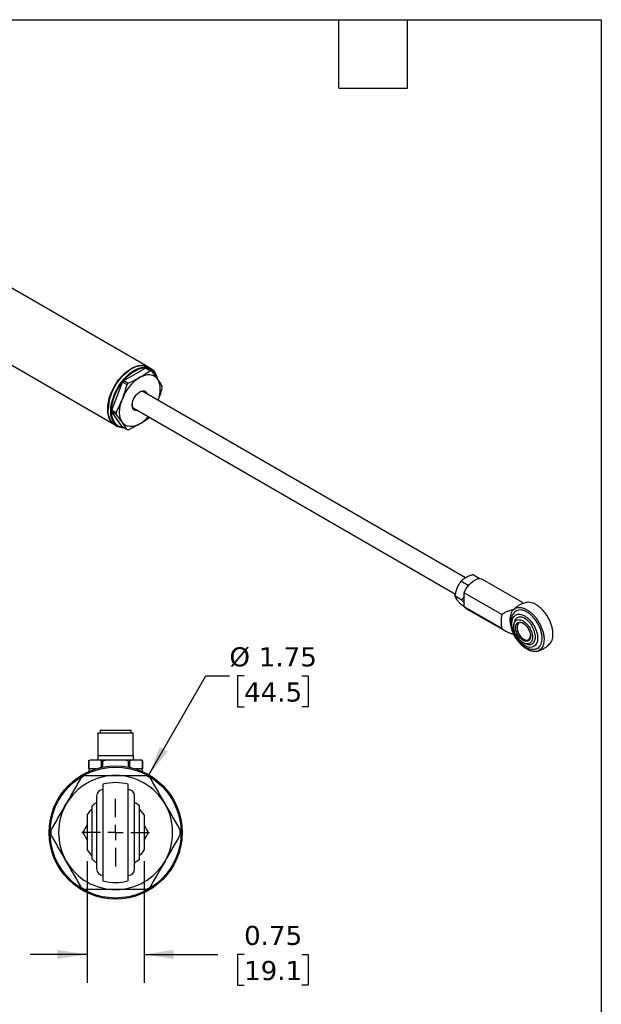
# Model space of a CAD drawing. Header units: inches. Extents: x 0.7 to 32.2, y 0.7 to 24.8.
# Tile 5 of 5: x 24.6 to 32.2, y 11.8 to 24.8. Entities that reach past the tile are written whole.
import ezdxf

# ---------------------------------------------------------------- set-up
doc = ezdxf.new("R2010")
doc.units = ezdxf.units.IN
doc.header["$LTSCALE"] = 3
doc.header["$MEASUREMENT"] = 0
doc.linetypes.add('SLD-Center', pattern=[0.75, 0.6, -0.05, 0.05, -0.05])
doc.linetypes.add('SLD-Solid', pattern=[0])
doc.layers.add('CENTER', color=40, linetype='SLD-Center')
doc.layers.add('DIMENSIONS', color=140, linetype='SLD-Solid', lineweight=25)
doc.layers.add('TEXT', color=140, linetype='SLD-Solid', lineweight=25)
doc.styles.add('SLDTEXTSTYLE0', font='VERDANA.TTF')
doc.dimstyles.new('SLDDIMSTYLE7', dxfattribs={"dimtxt": 0.254883, "dimasz": 0.39, "dimexe": 0, "dimexo": 0.0625, "dimgap": 0.063721, "dimtad": 0, "dimtih": 1, "dimtoh": 1, "dimrnd": 1e-09, "dimzin": 12, "dimdsep": 46, "dimtxsty": 'SLDTEXTSTYLE0', "dimsah": 1, "dimcen": 0, "dimadec": 0, "dimazin": 3, "dimtfac": 1, "dimtofl": 0, "dimtmove": 0, "dimatfit": 3, "dimfxl": 0, "dimfrac": 2, "dimtolj": 1, "dimtzin": 12, "dimarcsym": 0})
doc.dimstyles.new('SLDDIMSTYLE8', dxfattribs={"dimtxt": 0.254883, "dimasz": 0.39, "dimexe": 0, "dimexo": 0.0625, "dimgap": 0.063721, "dimtad": 0, "dimtih": 1, "dimtoh": 1, "dimrnd": 1e-09, "dimdsep": 46, "dimtxsty": 'SLDTEXTSTYLE0', "dimsah": 1, "dimcen": 0.09, "dimadec": 0, "dimazin": 2, "dimtfac": 1, "dimtmove": 0, "dimatfit": 0, "dimfxl": 0, "dimfrac": 2, "dimtolj": 1, "dimtzin": 12, "dimarcsym": 0})

# ---------------------------------------------------------------- blocks, each defined once
blk = doc.blocks.new('_D_10')
at = {"layer": 'DIMENSIONS'}
for p, q in [((26.303, 14.83), (27.053, 16.13)), ((27.053, 16.13), (27.362, 16.13)), ((27.554, 16.13), (27.469, 16.13)), ((27.469, 16.13), (27.469, 15.725)), ((28.312, 16.13), (28.397, 16.13)), ((28.397, 16.13), (28.397, 15.725)), ((27.469, 15.725), (27.554, 15.725)), ((28.397, 15.725), (28.312, 15.725))]:
    blk.add_line(p, q, dxfattribs=at)
blk.add_solid([(26.303, 14.83), (26.55, 15.138), (26.446, 15.198)], dxfattribs=at)
at = {"layer": 'DIMENSIONS', "char_height": 0.25, "attachment_point": 1, "style": 'SLDTEXTSTYLE0'}
for s, insert in [('%%c', (27.362, 16.505)), ('1.75', (27.747, 16.505)), ('44.5', (27.554, 16.043))]:
    blk.add_mtext(s, dxfattribs=dict(at, insert=insert))
blk = doc.blocks.new('_D_11')
at = {"layer": 'DIMENSIONS'}
for p, q in [((25.49, 13.697), (25.49, 12.096)), ((26.24, 13.697), (26.24, 12.096)), ((25.49, 12.471), (24.74, 12.471)), ((26.24, 12.471), (27.209, 12.471)), ((27.554, 12.471), (27.469, 12.471)), ((27.469, 12.471), (27.469, 12.066)), ((28.312, 12.471), (28.397, 12.471)), ((28.397, 12.471), (28.397, 12.066)), ((27.469, 12.066), (27.554, 12.066)), ((28.397, 12.066), (28.312, 12.066))]:
    blk.add_line(p, q, dxfattribs=at)
for points in [[(25.49, 12.471), (25.1, 12.531), (25.1, 12.411)], [(26.24, 12.471), (26.63, 12.411), (26.63, 12.531)]]:
    blk.add_solid(points, dxfattribs=at)
at = {"layer": 'DIMENSIONS', "char_height": 0.25, "attachment_point": 1, "style": 'SLDTEXTSTYLE0'}
for s, insert in [('0.75', (27.554, 12.846)), ('19.1', (27.554, 12.384))]:
    blk.add_mtext(s, dxfattribs=dict(at, insert=insert))
blk = doc.blocks.new('SW_CENTERMARKSYMBOL_4')
at = {"layer": 'CENTER', "color": 0}
for p, q in [((0, 0.2), (0, 0.44475)), ((-0.2, 0), (-0.44475, 0)), ((0, 0), (-0.1, 0)), ((0, 0), (0, 0.1)), ((0, 0), (0, -0.1)), ((0, 0), (0.1, 0)), ((0.2, 0), (0.44475, 0)), ((0, -0.2), (0, -0.44475))]:
    blk.add_line(p, q, dxfattribs=at)

msp = doc.modelspace()

# ---------------------------------------------------------------- linework, layer by layer
for p, q in [((26.289, 20.19), (20.409, 23.584)), ((19.752, 22.953), (25.851, 19.432)), ((26.329, 20.166), (26.294, 20.187)), ((25.975, 20.009), (26.257, 20.172)), ((26.075, 20.165), (26.07, 20.162)), ((26.315, 20.139), (26.257, 20.172)), ((26.275, 20.17), (26.333, 20.137)), ((25.816, 19.622), (25.957, 19.987)), ((26.015, 19.954), (25.957, 19.987)), ((25.975, 20.009), (26.032, 19.975)), ((30.463, 17.419), (26.221, 19.867)), ((26.225, 19.867), (26.227, 19.864)), ((25.766, 19.635), (25.766, 19.629)), ((25.816, 19.622), (25.873, 19.589)), ((25.957, 19.398), (25.816, 19.599)), ((25.873, 19.566), (25.816, 19.599)), ((26.097, 19.651), (30.334, 17.205)), ((26.097, 19.649), (26.1, 19.649)), ((25.857, 19.429), (25.892, 19.408)), ((25.957, 19.398), (26.015, 19.365)), ((30.492, 17.323), (30.405, 17.373)), ((30.645, 17.411), (30.558, 17.461)), ((30.645, 17.411), (30.64, 17.406)), ((30.651, 17.404), (30.645, 17.411)), ((31.213, 17.094), (30.69, 17.396)), ((30.448, 17.222), (30.945, 16.936)), ((30.448, 17.038), (30.448, 17.222)), ((30.492, 17.323), (30.487, 17.294)), ((30.518, 17.332), (30.492, 17.323)), ((30.416, 17.125), (30.329, 17.175)), ((30.448, 17.042), (30.405, 17.067)), ((30.945, 16.752), (30.448, 17.038)), ((30.471, 17.017), (30.994, 16.716)), ((25.66, 15.416), (25.66, 15.38)), ((25.66, 15.416), (25.865, 15.416)), ((25.865, 15.416), (26.07, 15.416)), ((26.07, 15.38), (26.07, 15.416)), ((25.633, 15.38), (25.633, 15.084)), ((25.633, 15.38), (25.865, 15.38)), ((25.865, 15.38), (26.097, 15.38)), ((26.097, 15.084), (26.097, 15.38)), ((25.511, 15.006), (25.511, 14.907)), ((25.511, 14.907), (25.511, 15.006)), ((25.511, 15.006), (25.511, 15.006)), ((25.535, 15.025), (25.653, 15.025)), ((25.631, 15.084), (25.631, 15.025)), ((25.631, 15.084), (25.865, 15.084)), ((25.677, 15.006), (25.699, 15.006)), ((25.677, 15.006), (25.677, 14.927)), ((25.699, 14.931), (25.699, 15.006)), ((25.747, 15.025), (25.984, 15.025)), ((25.865, 15.084), (26.099, 15.084)), ((26.031, 15.006), (26.053, 15.006)), ((26.031, 15.006), (26.031, 14.931)), ((26.053, 14.927), (26.053, 15.006)), ((26.077, 15.025), (26.195, 15.025)), ((26.099, 15.025), (26.099, 15.084)), ((26.219, 14.907), (26.219, 15.006)), ((26.219, 15.006), (26.219, 14.907)), ((26.219, 15.006), (26.219, 15.006)), ((25.551, 14.907), (25.511, 14.907)), ((25.511, 14.907), (25.511, 14.907)), ((25.604, 14.907), (25.551, 14.907)), ((26.18, 14.907), (26.127, 14.907)), ((26.219, 14.907), (26.18, 14.907)), ((26.219, 14.907), (26.219, 14.907)), ((26.178, 14.375), (26.24, 14.298)), ((25.49, 14.298), (25.49, 13.847)), ((26.24, 14.298), (26.24, 13.847)), ((25.553, 13.77), (25.49, 13.847))]:
    msp.add_line(p, q)
at = {"flags": 128}
for points in [[(25.854, 19.43), (25.845, 19.436), (25.82, 19.456), (25.799, 19.482), (25.782, 19.513), (25.77, 19.549), (25.763, 19.589), (25.761, 19.632), (25.763, 19.678), (25.77, 19.727), (25.782, 19.776), (25.799, 19.826), (25.82, 19.876), (25.845, 19.925), (25.873, 19.972), (25.904, 20.017), (25.938, 20.058), (25.974, 20.095), (26.012, 20.128), (26.051, 20.156), (26.089, 20.178), (26.128, 20.195), (26.166, 20.206), (26.202, 20.21), (26.236, 20.208), (26.267, 20.2), (26.291, 20.188)], [(25.857, 19.429), (25.85, 19.433), (25.825, 19.453), (25.804, 19.479), (25.788, 19.51), (25.776, 19.546), (25.768, 19.586), (25.766, 19.629), (25.768, 19.675), (25.776, 19.724), (25.788, 19.773), (25.804, 19.823), (25.825, 19.873), (25.85, 19.922), (25.878, 19.969), (25.91, 20.014), (25.944, 20.055), (25.98, 20.092), (26.017, 20.125), (26.056, 20.153), (26.095, 20.175), (26.133, 20.192), (26.171, 20.203), (26.207, 20.207), (26.241, 20.205), (26.273, 20.197), (26.294, 20.187)], [(25.974, 19.388), (25.945, 19.39), (25.913, 19.398), (25.885, 19.413), (25.86, 19.433), (25.84, 19.459), (25.823, 19.49), (25.811, 19.525), (25.804, 19.565), (25.801, 19.609), (25.804, 19.655), (25.811, 19.703), (25.823, 19.753), (25.84, 19.803), (25.86, 19.853), (25.885, 19.902), (25.913, 19.949), (25.945, 19.993), (25.979, 20.034), (26.015, 20.072), (26.053, 20.105), (26.091, 20.133), (26.13, 20.155), (26.169, 20.172), (26.206, 20.182), (26.242, 20.187), (26.276, 20.185), (26.308, 20.176), (26.336, 20.162), (26.361, 20.142), (26.382, 20.116), (26.398, 20.085), (26.41, 20.049), (26.414, 20.033)], [(25.967, 19.392), (25.95, 19.394), (25.919, 19.403), (25.891, 19.418), (25.867, 19.439), (25.846, 19.466), (25.831, 19.498), (25.82, 19.535), (25.813, 19.576), (25.812, 19.62), (25.816, 19.667), (25.824, 19.716), (25.838, 19.766), (25.856, 19.816), (25.878, 19.866), (25.904, 19.914), (25.934, 19.961), (25.967, 20.004), (26.002, 20.044), (26.039, 20.079), (26.077, 20.11), (26.116, 20.135)], [(26.116, 20.135), (26.155, 20.155), (26.193, 20.168), (26.23, 20.176), (26.265, 20.176), (26.298, 20.171), (26.328, 20.159), (26.354, 20.14), (26.376, 20.116), (26.394, 20.087), (26.407, 20.052), (26.414, 20.027)], [(26.183, 20.052), (26.218, 20.069), (26.252, 20.081), (26.285, 20.087), (26.316, 20.087), (26.345, 20.082), (26.371, 20.07), (26.394, 20.053), (26.413, 20.031)], [(26.413, 20.031), (26.428, 20.004), (26.439, 19.973), (26.446, 19.937), (26.448, 19.898), (26.446, 19.857), (26.439, 19.814), (26.428, 19.77), (26.422, 19.751)], [(26.155, 19.618), (26.139, 19.615), (26.12, 19.618), (26.104, 19.627), (26.092, 19.643), (26.085, 19.663), (26.082, 19.687), (26.085, 19.715), (26.092, 19.743), (26.104, 19.772), (26.12, 19.8), (26.139, 19.825), (26.161, 19.846), (26.183, 19.862), (26.206, 19.872), (26.227, 19.875), (26.246, 19.873), (26.262, 19.863), (26.274, 19.848), (26.28, 19.833)], [(26.225, 19.865), (26.223, 19.868), (26.223, 19.868)], [(25.954, 19.46), (25.938, 19.487), (25.927, 19.518), (25.92, 19.554), (25.918, 19.592), (25.92, 19.634), (25.927, 19.677), (25.938, 19.721), (25.954, 19.766)], [(26.102, 19.648), (26.1, 19.649), (26.099, 19.649)], [(26.183, 19.439), (26.149, 19.422), (26.115, 19.41), (26.082, 19.404), (26.051, 19.404), (26.022, 19.409), (25.996, 19.421), (25.973, 19.438), (25.954, 19.46)], [(30.448, 17.222), (30.465, 17.259), (30.486, 17.294), (30.511, 17.326), (30.538, 17.354), (30.566, 17.376), (30.595, 17.393), (30.623, 17.403), (30.65, 17.407), (30.675, 17.403), (30.69, 17.396)], [(30.448, 17.038), (30.465, 17.021), (30.471, 17.017)], [(31.1, 17.004), (31.08, 16.983), (31.065, 16.956), (31.054, 16.924), (31.049, 16.888), (31.049, 16.848), (31.054, 16.806), (31.065, 16.762), (31.08, 16.718), (31.1, 16.674)], [(31.23, 16.817), (31.209, 16.826), (31.189, 16.829), (31.171, 16.825), (31.157, 16.815), (31.147, 16.799), (31.142, 16.778), (31.142, 16.753), (31.147, 16.726), (31.157, 16.698), (31.171, 16.672), (31.189, 16.648), (31.209, 16.627), (31.23, 16.612), (31.251, 16.603), (31.271, 16.6), (31.289, 16.604), (31.303, 16.614), (31.313, 16.63), (31.318, 16.651), (31.319, 16.663)]]:
    msp.add_lwpolyline(points, dxfattribs=at)
for radius in [0.875, 0.86]:
    msp.add_circle((25.865, 14.072), radius)
for centre, radius, start, end in [((26.423, 19.607), 0.657, 122.4546, 177.5508), ((26.494, 19.567), 0.576, 122.638, 159.7729), ((26.251, 20.001), 0.171, 81.9467, 87.8343), ((26.309, 19.968), 0.171, 81.9467, 87.8343), ((26.501, 19.567), 0.687, 140.0404, 142.3705), ((26.559, 19.534), 0.687, 140.0404, 142.3705), ((26.074, 19.924), 0.401, 358.3307, 1.6693), ((26.209, 19.812), 0.0558, 45.049, 124.0367), ((26.138, 19.689), 0.0552, 175.4707, 255.4543), ((26.216, 19.611), 0.401, 178.3307, 181.6693), ((26.274, 19.578), 0.401, 178.3307, 181.6693), ((25.938, 19.848), 0.476, 300.985, 319.0474), ((26.039, 19.534), 0.171, 261.9467, 267.8343), ((31.309, 16.807), 0.287, 127.0329, 136.7079), ((31.284, 16.844), 0.352, 164.8418, 195.1582), ((25.54, 14.878), 0.0295, 90, 190.1823), ((26.19, 14.878), 0.0295, 349.8177, 90), ((25.865, 14.072), 0.75, 90, 150), ((25.865, 14.072), 0.85, 118.0725, 121.9275), ((25.865, 14.072), 0.75, 30, 90), ((25.865, 14.072), 0.85, 58.0725, 61.9275), ((25.699, 14.551), 0.0833, 90.0185, 180), ((25.865, 14.072), 0.656, 90, 104.7472), ((25.865, 14.072), 0.656, 75.2465, 90), ((26.032, 14.551), 0.0833, 0, 90.0185), ((25.865, 14.072), 0.75, 150, 210), ((25.865, 14.072), 0.469, 48.1426, 57.7592), ((25.865, 14.072), 0.75, 330, 30), ((25.865, 14.072), 0.85, 178.0725, 181.9275), ((25.865, 14.072), 0.85, 358.0725, 1.9275), ((25.865, 14.072), 0.468, 302.2409, 311.8623), ((25.865, 14.072), 0.75, 210, 270), ((25.699, 13.593), 0.0833, 180, 270.0185), ((25.865, 14.072), 0.75, 270, 330), ((26.032, 13.593), 0.0833, 270.0185, 0), ((25.865, 14.072), 0.85, 238.0725, 241.9275), ((25.865, 14.072), 0.656, 255.2465, 270), ((25.865, 14.072), 0.656, 270, 284.7472), ((25.865, 14.072), 0.85, 298.0725, 301.9275)]:
    msp.add_arc(centre, radius, start, end)
for points, knots in [([(26.032, 19.975), (26.059, 19.987), (26.085, 19.999), (26.135, 20.025), (26.159, 20.038), (26.183, 20.052)], [0, 0, 0, 0, 0.5, 0.5, 1, 1, 1, 1]), ([(26.183, 20.052), (26.207, 20.065), (26.23, 20.079), (26.273, 20.109), (26.295, 20.123), (26.315, 20.139)], [0, 0, 0, 0, 0.5, 0.5, 1, 1, 1, 1]), ([(26.333, 20.137), (26.347, 20.119), (26.361, 20.101), (26.388, 20.065), (26.401, 20.048), (26.413, 20.031)], [0, 0, 0, 0, 0.5, 0.5, 1, 1, 1, 1]), ([(25.954, 19.766), (25.965, 19.796), (25.976, 19.827), (25.997, 19.89), (26.006, 19.922), (26.015, 19.954)], [0, 0, 0, 0, 0.5, 0.5, 1, 1, 1, 1]), ([(26.413, 20.031), (26.425, 20.014), (26.436, 19.998), (26.456, 19.966), (26.465, 19.951), (26.474, 19.936)], [0, 0, 0, 0, 0.5, 0.5, 1, 1, 1, 1]), ([(26.474, 19.913), (26.465, 19.881), (26.45, 19.826), (26.43, 19.773), (26.422, 19.751)], [0, 0, 0, 0, 0.58204, 1, 1, 1, 1]), ([(25.873, 19.589), (25.888, 19.618), (25.902, 19.647), (25.929, 19.706), (25.942, 19.735), (25.954, 19.766)], [0, 0, 0, 0, 0.5, 0.5, 1, 1, 1, 1]), ([(25.954, 19.46), (25.942, 19.477), (25.929, 19.494), (25.902, 19.529), (25.888, 19.547), (25.873, 19.566)], [0, 0, 0, 0, 0.5, 0.5, 1, 1, 1, 1]), ([(26.015, 19.365), (26.006, 19.38), (25.997, 19.395), (25.976, 19.427), (25.965, 19.443), (25.954, 19.46)], [0, 0, 0, 0, 0.5, 0.5, 1, 1, 1, 1]), ([(26.183, 19.439), (26.159, 19.426), (26.135, 19.412), (26.085, 19.387), (26.059, 19.375), (26.032, 19.363)], [0, 0, 0, 0, 0.5, 0.5, 1, 1, 1, 1]), ([(26.315, 19.526), (26.295, 19.511), (26.273, 19.496), (26.23, 19.467), (26.207, 19.453), (26.183, 19.439)], [0, 0, 0, 0, 0.5, 0.5, 1, 1, 1, 1]), ([(30.355, 17.281), (30.362, 17.298), (30.369, 17.314), (30.386, 17.344), (30.395, 17.359), (30.405, 17.373)], [0, 0, 0, 0, 0.5, 0.5, 1, 1, 1, 1]), ([(30.405, 17.373), (30.414, 17.382), (30.424, 17.391), (30.445, 17.408), (30.457, 17.416), (30.47, 17.424)], [0, 0, 0, 0, 0.5, 0.5, 1, 1, 1, 1]), ([(30.47, 17.424), (30.483, 17.431), (30.497, 17.438), (30.527, 17.45), (30.542, 17.456), (30.558, 17.461)], [0, 0, 0, 0, 0.5, 0.5, 1, 1, 1, 1]), ([(30.329, 17.175), (30.331, 17.194), (30.335, 17.212), (30.343, 17.247), (30.349, 17.264), (30.355, 17.281)], [0, 0, 0, 0, 0.5, 0.5, 1, 1, 1, 1]), ([(30.355, 17.128), (30.349, 17.137), (30.343, 17.146), (30.335, 17.161), (30.331, 17.169), (30.329, 17.175)], [0, 0, 0, 0, 0.5, 0.5, 1, 1, 1, 1]), ([(30.405, 17.067), (30.395, 17.078), (30.386, 17.088), (30.369, 17.109), (30.362, 17.119), (30.355, 17.128)], [0, 0, 0, 0, 0.5, 0.5, 1, 1, 1, 1]), ([(30.448, 17.178), (30.446, 17.176), (30.441, 17.165), (30.43, 17.147), (30.42, 17.133), (30.416, 17.125)], [0, 0, 0, 0, 0.156548, 0.577434, 1, 1, 1, 1]), ([(30.416, 17.125), (30.425, 17.115), (30.437, 17.102), (30.446, 17.09), (30.448, 17.087)], [0, 0, 0, 0, 0.8263652, 1, 1, 1, 1]), ([(31.265, 17.094), (31.255, 17.092), (31.235, 17.087), (31.204, 17.076), (31.171, 17.06), (31.148, 17.046), (31.136, 17.036), (31.135, 17.035)], [0, 0, 0, 0, 0.198984, 0.435522, 0.693679, 0.967118, 1, 1, 1, 1]), ([(31.217, 17.08), (31.216, 17.082), (31.215, 17.09), (31.214, 17.094), (31.213, 17.094), (31.213, 17.094)], [0, 0, 0, 0, 0.280583, 0.890054, 1, 1, 1, 1]), ([(31.576, 16.554), (31.576, 16.554), (31.584, 16.561), (31.595, 16.581), (31.609, 16.615), (31.615, 16.654), (31.615, 16.698), (31.609, 16.745), (31.597, 16.794), (31.579, 16.842), (31.555, 16.89), (31.527, 16.936), (31.495, 16.978), (31.46, 17.015), (31.423, 17.046), (31.385, 17.071), (31.347, 17.088), (31.311, 17.096), (31.283, 17.098), (31.269, 17.094), (31.265, 17.093)], [0, 0, 0, 0, 0.000589, 0.062413, 0.122494, 0.184318, 0.2444, 0.306224, 0.366305, 0.428129, 0.488211, 0.550035, 0.610117, 0.67194, 0.732022, 0.793846, 0.853928, 0.915752, 0.975833, 1, 1, 1, 1]), ([(30.945, 16.936), (30.955, 16.945), (30.966, 16.953), (30.99, 16.967), (31.002, 16.973), (31.029, 16.984), (31.043, 16.989), (31.071, 16.998), (31.085, 17.001), (31.1, 17.004)], [0, 0, 0, 0, 0.25, 0.25, 0.5, 0.5, 0.75, 0.75, 1, 1, 1, 1]), ([(31.133, 16.983), (31.127, 16.979), (31.112, 16.97), (31.094, 16.95), (31.079, 16.926), (31.069, 16.899), (31.063, 16.869), (31.061, 16.837), (31.063, 16.805), (31.068, 16.773), (31.076, 16.743), (31.085, 16.717), (31.095, 16.692), (31.105, 16.67), (31.113, 16.656), (31.117, 16.649)], [0, 0, 0, 0, 0.0703839, 0.1635038, 0.2494538, 0.3373412, 0.4259495, 0.5138666, 0.5998738, 0.6829357, 0.7601618, 0.8289512, 0.8835838, 0.9469379, 1, 1, 1, 1]), ([(31.074, 16.82), (31.074, 16.872), (31.092, 16.911), (31.155, 16.948), (31.198, 16.944), (31.288, 16.892), (31.331, 16.846), (31.395, 16.736), (31.413, 16.676), (31.413, 16.624)], [0, 0, 0, 0, 0.25, 0.25, 0.5, 0.5, 0.75, 0.75, 1, 1, 1, 1]), ([(31.1, 17.004), (31.107, 17.01), (31.115, 17.015), (31.132, 17.023), (31.141, 17.025), (31.156, 17.028), (31.161, 17.028), (31.171, 17.029), (31.176, 17.029), (31.192, 17.028), (31.203, 17.026), (31.219, 17.022), (31.225, 17.02), (31.236, 17.016), (31.242, 17.014), (31.259, 17.006), (31.27, 17), (31.287, 16.989), (31.293, 16.986), (31.304, 16.977), (31.31, 16.973), (31.327, 16.96), (31.338, 16.95), (31.354, 16.934), (31.359, 16.928), (31.37, 16.917), (31.375, 16.911), (31.39, 16.893), (31.4, 16.88), (31.418, 16.853), (31.426, 16.84), (31.443, 16.811), (31.45, 16.797), (31.463, 16.768), (31.469, 16.753), (31.476, 16.731), (31.479, 16.723), (31.483, 16.708), (31.485, 16.701), (31.49, 16.679), (31.493, 16.665), (31.495, 16.644), (31.496, 16.637), (31.497, 16.623), (31.497, 16.616), (31.497, 16.597), (31.496, 16.584), (31.494, 16.566), (31.493, 16.56), (31.49, 16.549), (31.488, 16.543), (31.483, 16.527), (31.479, 16.517), (31.471, 16.504), (31.469, 16.5), (31.463, 16.492), (31.46, 16.488), (31.45, 16.477), (31.443, 16.471), (31.427, 16.461), (31.418, 16.458), (31.4, 16.452), (31.39, 16.45), (31.37, 16.449), (31.36, 16.45), (31.344, 16.452), (31.338, 16.454), (31.327, 16.456), (31.322, 16.458), (31.305, 16.464), (31.293, 16.469), (31.271, 16.481), (31.259, 16.488), (31.236, 16.504), (31.225, 16.513), (31.208, 16.528), (31.203, 16.533), (31.192, 16.544), (31.187, 16.55), (31.171, 16.567), (31.161, 16.579), (31.147, 16.598), (31.142, 16.604), (31.133, 16.618), (31.128, 16.624), (31.115, 16.645), (31.107, 16.659), (31.1, 16.674)], [0, 0, 0, 0, 0.03125, 0.03125, 0.0625, 0.0625, 0.078125, 0.078125, 0.09375, 0.09375, 0.125, 0.125, 0.140625, 0.140625, 0.15625, 0.15625, 0.1875, 0.1875, 0.203125, 0.203125, 0.21875, 0.21875, 0.25, 0.25, 0.265625, 0.265625, 0.28125, 0.28125, 0.3125, 0.3125, 0.34375, 0.34375, 0.375, 0.375, 0.40625, 0.40625, 0.421875, 0.421875, 0.4375, 0.4375, 0.46875, 0.46875, 0.484375, 0.484375, 0.5, 0.5, 0.53125, 0.53125, 0.546875, 0.546875, 0.5625, 0.5625, 0.59375, 0.59375, 0.609375, 0.609375, 0.625, 0.625, 0.65625, 0.65625, 0.6875, 0.6875, 0.71875, 0.71875, 0.75, 0.75, 0.765625, 0.765625, 0.78125, 0.78125, 0.8125, 0.8125, 0.84375, 0.84375, 0.875, 0.875, 0.890625, 0.890625, 0.90625, 0.90625, 0.9375, 0.9375, 0.953125, 0.953125, 0.96875, 0.96875, 1, 1, 1, 1]), ([(31.472, 16.624), (31.471, 16.639), (31.47, 16.668), (31.459, 16.718), (31.44, 16.769), (31.414, 16.821), (31.383, 16.869), (31.347, 16.911), (31.31, 16.945), (31.273, 16.97), (31.236, 16.988), (31.199, 16.996), (31.163, 16.996), (31.143, 16.987), (31.133, 16.983)], [0, 0, 0, 0, 0.077819, 0.160299, 0.246208, 0.333941, 0.421673, 0.507582, 0.590063, 0.667882, 0.745701, 0.828181, 0.91409, 1, 1, 1, 1]), ([(31.413, 16.624), (31.413, 16.573), (31.395, 16.533), (31.331, 16.496), (31.288, 16.501), (31.198, 16.553), (31.155, 16.598), (31.092, 16.708), (31.074, 16.768), (31.074, 16.82)], [0, 0, 0, 0, 0.25, 0.25, 0.5, 0.5, 0.75, 0.75, 1, 1, 1, 1]), ([(31.098, 16.781), (31.098, 16.782), (31.098, 16.785), (31.098, 16.789), (31.098, 16.793), (31.099, 16.797), (31.099, 16.801), (31.1, 16.808), (31.102, 16.817), (31.106, 16.828), (31.111, 16.838), (31.12, 16.85), (31.133, 16.862), (31.153, 16.869), (31.175, 16.869), (31.198, 16.864), (31.221, 16.853), (31.244, 16.837), (31.268, 16.816), (31.29, 16.79), (31.309, 16.76), (31.325, 16.728), (31.334, 16.703), (31.339, 16.686), (31.341, 16.676), (31.343, 16.666), (31.344, 16.656), (31.345, 16.647), (31.345, 16.641), (31.345, 16.638)], [0, 0, 0, 0, 0.0096578, 0.0192457, 0.0288369, 0.0385016, 0.0483064, 0.0583129, 0.0880961, 0.1201094, 0.150634, 0.1844818, 0.2501359, 0.31579, 0.3800798, 0.4418036, 0.500039, 0.5582744, 0.6199981, 0.6867197, 0.7499392, 0.8157255, 0.8798824, 0.9000438, 0.920127, 0.9401475, 0.9601218, 0.9800669, 1, 1, 1, 1]), ([(31.111, 16.85), (31.107, 16.838), (31.101, 16.819), (31.099, 16.799), (31.098, 16.792)], [0, 0, 0, 0, 0.634821, 1, 1, 1, 1]), ([(31.383, 16.641), (31.383, 16.651), (31.382, 16.672), (31.374, 16.707), (31.361, 16.743), (31.343, 16.78), (31.321, 16.814), (31.296, 16.843), (31.27, 16.867), (31.243, 16.885), (31.217, 16.897), (31.191, 16.904), (31.166, 16.903), (31.144, 16.895), (31.126, 16.879), (31.115, 16.864), (31.112, 16.852), (31.111, 16.849)], [0, 0, 0, 0, 0.064886, 0.133659, 0.205291, 0.278443, 0.351595, 0.423226, 0.491999, 0.556885, 0.621771, 0.690544, 0.762176, 0.835328, 0.90848, 0.980112, 1, 1, 1, 1]), ([(31.124, 16.766), (31.124, 16.767), (31.124, 16.77), (31.124, 16.774), (31.124, 16.778), (31.125, 16.781), (31.126, 16.787), (31.128, 16.795), (31.131, 16.803), (31.135, 16.811), (31.141, 16.821), (31.152, 16.83), (31.165, 16.834), (31.176, 16.835), (31.185, 16.835), (31.194, 16.833), (31.202, 16.831), (31.209, 16.828), (31.215, 16.825), (31.219, 16.823), (31.221, 16.822)], [0, 0, 0, 0, 0.0233365, 0.04663, 0.0699117, 0.0932129, 0.1165649, 0.1783046, 0.2400921, 0.304406, 0.3687678, 0.5000057, 0.6312435, 0.6955574, 0.7599192, 0.821659, 0.8834464, 0.9223111, 0.9611139, 1, 1, 1, 1]), ([(31.221, 16.822), (31.222, 16.821), (31.225, 16.82), (31.228, 16.818), (31.232, 16.815), (31.236, 16.813), (31.241, 16.808), (31.248, 16.802), (31.257, 16.793), (31.266, 16.784), (31.278, 16.769), (31.291, 16.749), (31.301, 16.728), (31.308, 16.711), (31.312, 16.699), (31.315, 16.686), (31.317, 16.676), (31.318, 16.667), (31.319, 16.66), (31.319, 16.655), (31.319, 16.653)], [0, 0, 0, 0, 0.023337, 0.04663, 0.069912, 0.093213, 0.116565, 0.178305, 0.240092, 0.304406, 0.368768, 0.500006, 0.631244, 0.695557, 0.759919, 0.821659, 0.883446, 0.922311, 0.961114, 1, 1, 1, 1]), ([(31.1, 16.674), (31.085, 16.677), (31.071, 16.682), (31.043, 16.692), (31.029, 16.697), (31.009, 16.707), (31.003, 16.711), (30.99, 16.718), (30.984, 16.721), (30.966, 16.733), (30.955, 16.742), (30.945, 16.752)], [0, 0, 0, 0, 0.25, 0.25, 0.5, 0.5, 0.625, 0.625, 0.75, 0.75, 1, 1, 1, 1]), ([(31.345, 16.638), (31.345, 16.637), (31.345, 16.633), (31.344, 16.629), (31.344, 16.624), (31.344, 16.619), (31.343, 16.615), (31.342, 16.611), (31.341, 16.606), (31.34, 16.602), (31.339, 16.598), (31.338, 16.594), (31.334, 16.585), (31.325, 16.571), (31.309, 16.557), (31.29, 16.55), (31.268, 16.55), (31.244, 16.555), (31.221, 16.566), (31.198, 16.582), (31.175, 16.603), (31.153, 16.629), (31.133, 16.659), (31.117, 16.691), (31.108, 16.718), (31.102, 16.739), (31.1, 16.751), (31.099, 16.761), (31.098, 16.767), (31.098, 16.774), (31.098, 16.778), (31.098, 16.781)], [0, 0, 0, 0, 0.010876, 0.021753, 0.032633, 0.04352, 0.054416, 0.065325, 0.076248, 0.087188, 0.098149, 0.109132, 0.12014, 0.184313, 0.250092, 0.313332, 0.380042, 0.44177, 0.50001, 0.558249, 0.619977, 0.684272, 0.74993, 0.815589, 0.879883, 0.911894, 0.941684, 0.956381, 0.970847, 0.985466, 1, 1, 1, 1]), ([(31.319, 16.653), (31.319, 16.652), (31.319, 16.649), (31.318, 16.645), (31.318, 16.641), (31.318, 16.637), (31.317, 16.632), (31.315, 16.624), (31.312, 16.615), (31.308, 16.608), (31.301, 16.598), (31.291, 16.589), (31.275, 16.584), (31.258, 16.583), (31.239, 16.588), (31.221, 16.596), (31.203, 16.609), (31.185, 16.625), (31.167, 16.646), (31.152, 16.669), (31.141, 16.69), (31.135, 16.708), (31.131, 16.72), (31.128, 16.732), (31.126, 16.743), (31.125, 16.752), (31.124, 16.759), (31.124, 16.763), (31.124, 16.766)], [0, 0, 0, 0, 0.011674, 0.023326, 0.034972, 0.046628, 0.058309, 0.089193, 0.120101, 0.152273, 0.184469, 0.250118, 0.315768, 0.380053, 0.441772, 0.500003, 0.558234, 0.619953, 0.684238, 0.749887, 0.815537, 0.847708, 0.879904, 0.910788, 0.941696, 0.961138, 0.980548, 1, 1, 1, 1]), ([(31.117, 16.649), (31.124, 16.637), (31.135, 16.62), (31.152, 16.597), (31.167, 16.578), (31.187, 16.558), (31.208, 16.538), (31.231, 16.52), (31.255, 16.505), (31.281, 16.493), (31.306, 16.484), (31.333, 16.479), (31.359, 16.478), (31.384, 16.483), (31.402, 16.489), (31.411, 16.495), (31.412, 16.496)], [0, 0, 0, 0, 0.098765, 0.139016, 0.205416, 0.273744, 0.346471, 0.421753, 0.498957, 0.577622, 0.657357, 0.737797, 0.818728, 0.900357, 0.983696, 1, 1, 1, 1]), ([(31.231, 16.562), (31.234, 16.561), (31.247, 16.553), (31.266, 16.547), (31.283, 16.545), (31.287, 16.544)], [0, 0, 0, 0, 0.13458, 0.776913, 1, 1, 1, 1]), ([(31.287, 16.544), (31.29, 16.543), (31.302, 16.54), (31.321, 16.542), (31.343, 16.549), (31.361, 16.565), (31.374, 16.586), (31.382, 16.612), (31.383, 16.632), (31.383, 16.641)], [0, 0, 0, 0, 0.044975, 0.206615, 0.371685, 0.536755, 0.698395, 0.853582, 1, 1, 1, 1]), ([(31.413, 16.495), (31.413, 16.496), (31.424, 16.499), (31.44, 16.517), (31.459, 16.546), (31.47, 16.583), (31.471, 16.611), (31.472, 16.624)], [0, 0, 0, 0, 0.005428, 0.26672, 0.522583, 0.768233, 1, 1, 1, 1]), ([(31.399, 16.452), (31.408, 16.454), (31.428, 16.459), (31.46, 16.471), (31.493, 16.487), (31.526, 16.508), (31.554, 16.53), (31.569, 16.548), (31.576, 16.555)], [0, 0, 0, 0, 0.136921, 0.300185, 0.47837, 0.667103, 0.8639, 1, 1, 1, 1]), ([(25.511, 15.006), (25.511, 15.008), (25.512, 15.01), (25.513, 15.014), (25.514, 15.016), (25.517, 15.019), (25.519, 15.021), (25.526, 15.025), (25.53, 15.025), (25.535, 15.025)], [0, 0, 0, 0, 0.125, 0.125, 0.25, 0.25, 0.5, 0.5, 1, 1, 1, 1]), ([(25.653, 15.025), (25.656, 15.025), (25.658, 15.025), (25.663, 15.024), (25.665, 15.023), (25.669, 15.021), (25.671, 15.019), (25.674, 15.016), (25.675, 15.014), (25.677, 15.01), (25.677, 15.008), (25.677, 15.006)], [0, 0, 0, 0, 0.25, 0.25, 0.5, 0.5, 0.75, 0.75, 0.875, 0.875, 1, 1, 1, 1]), ([(25.653, 15.025), (25.656, 15.025), (25.662, 15.025), (25.67, 15.025), (25.679, 15.025), (25.689, 15.025), (25.7, 15.025), (25.714, 15.025), (25.73, 15.025), (25.741, 15.025), (25.747, 15.025)], [0, 0, 0, 0, 0.099898, 0.19975, 0.299663, 0.399741, 0.500089, 0.666927, 0.833401, 1, 1, 1, 1]), ([(25.699, 15.006), (25.699, 15.008), (25.7, 15.01), (25.703, 15.014), (25.705, 15.016), (25.71, 15.019), (25.715, 15.021), (25.728, 15.025), (25.737, 15.025), (25.747, 15.025)], [0, 0, 0, 0, 0.125, 0.125, 0.25, 0.25, 0.5, 0.5, 1, 1, 1, 1]), ([(25.984, 15.025), (25.988, 15.025), (25.993, 15.025), (26.002, 15.024), (26.007, 15.023), (26.015, 15.021), (26.02, 15.019), (26.026, 15.016), (26.028, 15.014), (26.03, 15.01), (26.031, 15.008), (26.031, 15.006)], [0, 0, 0, 0, 0.25, 0.25, 0.5, 0.5, 0.75, 0.75, 0.875, 0.875, 1, 1, 1, 1]), ([(25.984, 15.025), (25.987, 15.025), (25.994, 15.025), (26.004, 15.025), (26.013, 15.025), (26.023, 15.025), (26.035, 15.025), (26.048, 15.025), (26.063, 15.025), (26.072, 15.025), (26.077, 15.025)], [0, 0, 0, 0, 0.099898, 0.19975, 0.299663, 0.399741, 0.500089, 0.666927, 0.833401, 1, 1, 1, 1]), ([(26.053, 15.006), (26.053, 15.008), (26.054, 15.01), (26.055, 15.014), (26.056, 15.016), (26.059, 15.019), (26.061, 15.021), (26.068, 15.025), (26.072, 15.025), (26.077, 15.025)], [0, 0, 0, 0, 0.125, 0.125, 0.25, 0.25, 0.5, 0.5, 1, 1, 1, 1]), ([(26.219, 15.006), (26.219, 15.007), (26.219, 15.009), (26.219, 15.011), (26.218, 15.013), (26.217, 15.015), (26.215, 15.018), (26.208, 15.025), (26.201, 15.025), (26.195, 15.025)], [0, 0, 0, 0, 0.057751, 0.085571, 0.113259, 0.143564, 0.180702, 0.286133, 1, 1, 1, 1]), ([(26.195, 15.025), (26.198, 15.025), (26.2, 15.025), (26.205, 15.024), (26.207, 15.023), (26.211, 15.021), (26.214, 15.019), (26.216, 15.016), (26.217, 15.014), (26.219, 15.01), (26.219, 15.008), (26.219, 15.006)], [0, 0, 0, 0, 0.25, 0.25, 0.5, 0.5, 0.75, 0.75, 0.875, 0.875, 1, 1, 1, 1]), ([(26.212, 15.02), (26.211, 15.021), (26.207, 15.025), (26.201, 15.025), (26.196, 15.025), (26.195, 15.025)], [0, 0, 0, 0, 0.0872887, 0.8956285, 1, 1, 1, 1]), ([(25.216, 14.447), (25.249, 14.505), (25.283, 14.563), (25.349, 14.679), (25.382, 14.736), (25.416, 14.794)], [0, 0, 0, 0, 0.5, 0.5, 1, 1, 1, 1]), ([(25.465, 14.822), (25.532, 14.822), (25.598, 14.822), (25.731, 14.822), (25.798, 14.822), (25.865, 14.822)], [0, 0, 0, 0, 0.5, 0.5, 1, 1, 1, 1]), ([(25.865, 14.822), (25.932, 14.822), (25.999, 14.822), (26.132, 14.822), (26.199, 14.822), (26.265, 14.822)], [0, 0, 0, 0, 0.5, 0.5, 1, 1, 1, 1]), ([(26.315, 14.794), (26.348, 14.736), (26.381, 14.679), (26.448, 14.563), (26.481, 14.505), (26.515, 14.447)], [0, 0, 0, 0, 0.5, 0.5, 1, 1, 1, 1]), ([(25.699, 14.705), (25.699, 14.705), (25.699, 14.704), (25.699, 14.681), (25.699, 14.641), (25.699, 14.584), (25.699, 14.513), (25.699, 14.429), (25.699, 14.336), (25.699, 14.235), (25.699, 14.129), (25.699, 14.021), (25.699, 13.915), (25.699, 13.814), (25.699, 13.72), (25.699, 13.636), (25.699, 13.564), (25.699, 13.506), (25.699, 13.465), (25.699, 13.441), (25.699, 13.44), (25.699, 13.439)], [0, 0, 0, 0, 0.042167, 0.095865, 0.149564, 0.203263, 0.256961, 0.31066, 0.364358, 0.418057, 0.471755, 0.525454, 0.579153, 0.632851, 0.68655, 0.740248, 0.793947, 0.847645, 0.901344, 0.955042, 1, 1, 1, 1]), ([(26.032, 13.439), (26.032, 13.44), (26.032, 13.441), (26.032, 13.464), (26.032, 13.504), (26.032, 13.561), (26.032, 13.631), (26.032, 13.715), (26.032, 13.809), (26.032, 13.91), (26.032, 14.016), (26.032, 14.123), (26.032, 14.229), (26.032, 14.331), (26.032, 14.425), (26.032, 14.509), (26.032, 14.581), (26.032, 14.638), (26.032, 14.679), (26.032, 14.703), (26.032, 14.705), (26.032, 14.706)], [0, 0, 0, 0, 0.042167, 0.095865, 0.149564, 0.203263, 0.256961, 0.31066, 0.364358, 0.418057, 0.471755, 0.525454, 0.579153, 0.632851, 0.68655, 0.740248, 0.793947, 0.847645, 0.901344, 0.955042, 1, 1, 1, 1]), ([(25.615, 14.551), (25.615, 14.551), (25.615, 14.501), (25.615, 14.321), (25.615, 14.199), (25.615, 14.072)], [0, 0, 0, 0, 0.5, 0.5, 1, 1, 1, 1]), ([(26.115, 14.072), (26.115, 14.199), (26.115, 14.321), (26.115, 14.501), (26.115, 14.551), (26.115, 14.551)], [0, 0, 0, 0, 0.5, 0.5, 1, 1, 1, 1]), ([(25.016, 14.101), (25.049, 14.158), (25.082, 14.216), (25.149, 14.331), (25.182, 14.389), (25.216, 14.447)], [0, 0, 0, 0, 0.5, 0.5, 1, 1, 1, 1]), ([(25.49, 14.298), (25.507, 14.324), (25.526, 14.355), (25.55, 14.375), (25.553, 14.377)], [0, 0, 0, 0, 0.8926002, 1, 1, 1, 1]), ([(25.553, 14.421), (25.553, 14.421), (25.553, 14.429), (25.553, 14.406), (25.553, 14.367), (25.553, 14.321), (25.553, 14.265), (25.553, 14.184), (25.553, 14.116), (25.553, 14.072)], [0, 0, 0, 0, 0.000445, 0.239796, 0.368642, 0.500223, 0.631803, 0.76065, 1, 1, 1, 1]), ([(25.616, 14.467), (25.605, 14.461), (25.582, 14.447), (25.563, 14.429), (25.554, 14.42)], [0, 0, 0, 0, 0.504843, 1, 1, 1, 1]), ([(26.178, 14.072), (26.178, 14.116), (26.178, 14.184), (26.178, 14.265), (26.178, 14.321), (26.178, 14.367), (26.178, 14.406), (26.178, 14.429), (26.178, 14.421), (26.178, 14.421)], [0, 0, 0, 0, 0.239028, 0.3677, 0.499104, 0.630507, 0.75918, 0.998207, 1, 1, 1, 1]), ([(26.515, 14.447), (26.548, 14.389), (26.582, 14.331), (26.648, 14.216), (26.681, 14.158), (26.715, 14.101)], [0, 0, 0, 0, 0.5, 0.5, 1, 1, 1, 1]), ([(25.49, 14.173), (25.489, 14.171), (25.469, 14.136), (25.45, 14.103), (25.432, 14.072)], [0, 0, 0, 0, 0.0656279, 1, 1, 1, 1]), ([(26.298, 14.072), (26.281, 14.103), (26.262, 14.136), (26.242, 14.17), (26.24, 14.173)], [0, 0, 0, 0, 0.915938, 1, 1, 1, 1]), ([(25.216, 13.697), (25.182, 13.755), (25.149, 13.813), (25.082, 13.929), (25.049, 13.986), (25.016, 14.044)], [0, 0, 0, 0, 0.5, 0.5, 1, 1, 1, 1]), ([(25.432, 14.072), (25.45, 14.042), (25.469, 14.009), (25.489, 13.975), (25.49, 13.972)], [0, 0, 0, 0, 0.915938, 1, 1, 1, 1]), ([(25.553, 14.072), (25.553, 14.028), (25.553, 13.961), (25.553, 13.88), (25.553, 13.824), (25.553, 13.778), (25.553, 13.738), (25.553, 13.715), (25.553, 13.723), (25.553, 13.723)], [0, 0, 0, 0, 0.239373, 0.368231, 0.499824, 0.631418, 0.760276, 0.999649, 1, 1, 1, 1]), ([(25.615, 14.072), (25.615, 13.945), (25.615, 13.823), (25.615, 13.644), (25.615, 13.593), (25.615, 13.593)], [0, 0, 0, 0, 0.5, 0.5, 1, 1, 1, 1]), ([(26.115, 13.593), (26.115, 13.593), (26.115, 13.644), (26.115, 13.823), (26.115, 13.945), (26.115, 14.072)], [0, 0, 0, 0, 0.5, 0.5, 1, 1, 1, 1]), ([(26.178, 13.723), (26.178, 13.723), (26.178, 13.715), (26.178, 13.738), (26.178, 13.778), (26.178, 13.824), (26.178, 13.88), (26.178, 13.961), (26.178, 14.028), (26.178, 14.072)], [0, 0, 0, 0, 0.001007, 0.240222, 0.368996, 0.500503, 0.63201, 0.760784, 1, 1, 1, 1]), ([(26.24, 13.972), (26.241, 13.974), (26.261, 14.008), (26.28, 14.041), (26.298, 14.072)], [0, 0, 0, 0, 0.065628, 1, 1, 1, 1]), ([(26.715, 14.044), (26.681, 13.986), (26.648, 13.929), (26.582, 13.813), (26.548, 13.755), (26.515, 13.697)], [0, 0, 0, 0, 0.5, 0.5, 1, 1, 1, 1]), ([(26.24, 13.847), (26.223, 13.82), (26.204, 13.79), (26.18, 13.77), (26.178, 13.767)], [0, 0, 0, 0, 0.8926, 1, 1, 1, 1]), ([(25.554, 13.724), (25.563, 13.716), (25.582, 13.697), (25.604, 13.684), (25.616, 13.677)], [0, 0, 0, 0, 0.479475, 1, 1, 1, 1]), ([(25.416, 13.351), (25.382, 13.408), (25.349, 13.466), (25.283, 13.581), (25.249, 13.639), (25.216, 13.697)], [0, 0, 0, 0, 0.5, 0.5, 1, 1, 1, 1]), ([(26.515, 13.697), (26.481, 13.639), (26.448, 13.581), (26.381, 13.466), (26.348, 13.408), (26.315, 13.351)], [0, 0, 0, 0, 0.5, 0.5, 1, 1, 1, 1]), ([(25.865, 13.322), (25.798, 13.322), (25.731, 13.322), (25.598, 13.322), (25.532, 13.322), (25.465, 13.322)], [0, 0, 0, 0, 0.5, 0.5, 1, 1, 1, 1]), ([(26.265, 13.322), (26.199, 13.322), (26.132, 13.322), (25.999, 13.322), (25.932, 13.322), (25.865, 13.322)], [0, 0, 0, 0, 0.5, 0.5, 1, 1, 1, 1])]:
    msp.add_open_spline(points, degree=3, knots=knots)
at = {"layer": 'TEXT'}
for p, q in [((0.75, 24.75), (32.25, 24.75)), ((28.8, 23.85), (28.8, 24.75)), ((29.7, 23.85), (29.7, 24.75)), ((32.25, 24.75), (32.25, 0.75)), ((28.8, 23.85), (29.7, 23.85))]:
    msp.add_line(p, q, dxfattribs=at)

# ---------------------------------------------------------------- block references
at = {"layer": 'CENTER'}
msp.add_blockref('SW_CENTERMARKSYMBOL_4', (25.865, 14.072), dxfattribs=at)

# ---------------------------------------------------------------- dimensions: what is measured, and where the dimension line sits
at = {"layer": 'DIMENSIONS'}
dim = msp.add_diameter_dim_2p(p1=(25.428, 13.314), p2=(26.303, 14.83), dimstyle='SLDDIMSTYLE7', dxfattribs=at)
dim.commit()
dim.dimension.update_dxf_attribs({"geometry": '_D_10', "text_midpoint": (27.933, 16.13), "dimtype": 163})
dim = msp.add_linear_dim(base=(26.24, 12.471), p1=(25.49, 13.847), p2=(26.24, 13.847), dimstyle='SLDDIMSTYLE8', dxfattribs=at)
dim.commit()
dim.dimension.update_dxf_attribs({"geometry": '_D_11', "text_midpoint": (27.933, 12.471), "dimtype": 160})

doc.saveas('drawing.dxf')
